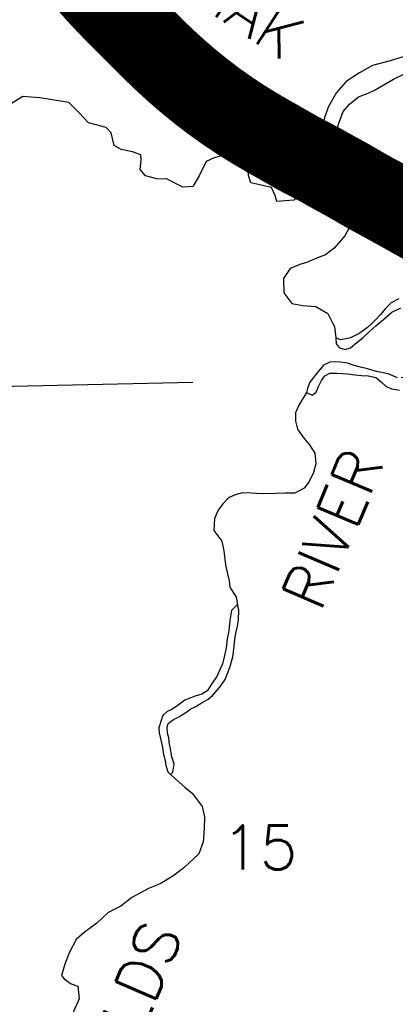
# Model space of a CAD drawing. Header units: feet. Extents: x 18803 to 104580, y -6601 to 116448.
# Tile 20 of 95: x 36783 to 39035, y 69508 to 75412. Entities that reach past the tile are written whole.
import ezdxf

# ---------------------------------------------------------------- set-up
doc = ezdxf.new("R2010")
doc.units = ezdxf.units.FT
doc.header["$LTSCALE"] = 100
doc.header["$MEASUREMENT"] = 0
doc.linetypes.add('DASHED', pattern=[0.75, 0.5, -0.25])
for name, color, linetype in [('ELPC BOLD TITLE SHEET', 3, 'Continuous'), ('ELPC-XIST', 6, 'Continuous'), ('ELRGOV-SECTION', 253, 'DASHED'), ('ELRP', 252, 'Continuous'), ('ET-SEC NUMBS', 253, 'Continuous'), ('ETTS-STREAM AND ROAD NAMES', 3, 'Continuous'), ('SL-VICINITY MAP', 2, 'Continuous')]:
    doc.layers.add(name, color=color, linetype=linetype)
doc.styles.add('L2640', font='simplex.shx', dxfattribs={"height": 264})

msp = doc.modelspace()

# ---------------------------------------------------------------- linework, layer by layer
at = {"layer": 'ELPC BOLD TITLE SHEET', "const_width": 500}
msp.add_lwpolyline([(39329.26079124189, 74126.8318809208), (39269.92956943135, 74159.89804506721), (39269.90402086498, 74159.91226737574), (39244.88367071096, 74173.82448580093), (39244.88127730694, 74173.82581681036), (39185.26741075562, 74206.98033063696), (39185.24124565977, 74206.9949339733), (39185.21460883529, 74207.00976581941), (39159.55189452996, 74221.34943349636), (39159.5131352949, 74221.37112828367), (39100.73973207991, 74254.32529465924), (39100.63500945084, 74254.3837415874), (39072.952278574, 74269.7624648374), (39072.9194098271, 74269.78064587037), (39072.88663469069, 74269.79882731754), (39019.44897840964, 74299.31465947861), (39019.44353151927, 74299.31767006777), (39019.43846461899, 74299.32046938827), (38985.93679252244, 74317.84179427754), (38945.37426013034, 74340.03289683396), (38945.22008258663, 74340.1166802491), (38902.97736598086, 74362.918068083), (38902.47448074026, 74363.19547444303), (38881.55221007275, 74374.98738343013), (38881.47468479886, 74375.03093744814), (38836.00278520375, 74400.49544993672), (38827.93985290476, 74404.97348659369), (38799.25148978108, 74421.91785460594), (38784.81088218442, 74430.1731302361), (38784.16250430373, 74430.53426014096), (38767.25265917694, 74440.52847265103), (38751.04226994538, 74449.87968685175), (38750.72780607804, 74450.05854577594), (38743.19358788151, 74454.28322874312), (38726.90608937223, 74463.18081493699), (38725.75859203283, 74463.77145508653), (38721.40331190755, 74465.87891384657), (38720.25475107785, 74466.47041946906), (38700.2353325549, 74477.41910962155), (38694.18376744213, 74480.86230920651), (38669.5960754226, 74494.43852375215), (38661.70750597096, 74498.85457398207), (38661.70623368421, 74498.85528617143), (38636.99319596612, 74512.69142496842), (38636.98592096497, 74512.69550234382), (38636.97865668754, 74512.6995708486), (38628.88678920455, 74517.23639630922), (38628.87250499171, 74517.24438825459), (38628.85819011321, 74517.25240851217), (38606.14655412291, 74529.95062255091), (38597.5734194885, 74534.88124885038), (38580.8105947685, 74544.27904347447), (38579.13760825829, 74545.13932415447), (38568.34606926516, 74550.20617594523), (38567.44591504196, 74550.6491683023), (38558.32780406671, 74555.34587494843), (38538.79333701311, 74566.5561234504), (38538.51894126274, 74566.71172272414), (38535.5542510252, 74568.37282463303), (38521.10870962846, 74575.89179548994), (38520.42522407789, 74576.23707591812), (38508.15961595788, 74582.2477660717), (38490.26438273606, 74591.15378555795), (38489.43057290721, 74591.60287809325), (38458.29921686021, 74608.22721529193), (38429.07397493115, 74624.62653046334), (38428.915965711, 74624.71577847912), (38410.35979118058, 74635.26556947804), (38354.2539634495, 74667.47542464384), (38354.13395204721, 74667.544705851), (38346.1204068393, 74672.19652993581), (38345.84114880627, 74672.35653904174), (38268.2791501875, 74716.2187184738), (38267.95159118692, 74716.40692899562), (38267.28074979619, 74716.7984892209), (38267.26435434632, 74716.80808247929), (38267.24792537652, 74716.81768014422), (38185.48740356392, 74764.6949722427), (38179.29848580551, 74768.48262250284), (38179.08969069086, 74768.61163468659), (38104.29659174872, 74815.26788458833), (38096.06213295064, 74820.55149220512), (38095.54022283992, 74820.89473486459), (38024.92411648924, 74868.48488094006), (38013.77025756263, 74876.24131582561), (38013.44755379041, 74876.46906045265), (37947.05744104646, 74924.01607750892), (37933.73708827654, 74933.93219076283), (37933.40136467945, 74934.1859366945), (37871.37531236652, 74981.78038718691), (37857.66418843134, 74992.59149292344), (37857.3589119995, 74992.83559506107), (37799.57434686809, 75039.69025744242), (37784.26944997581, 75052.56687042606), (37783.94707807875, 75052.84225114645), (37731.57167785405, 75098.26714330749), (37714.51954929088, 75113.35588805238), (37714.2439329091, 75113.60309247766), (37666.36704923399, 75157.12876901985), (37647.28343292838, 75175.06198294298), (37647.09051681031, 75175.2450630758), (37602.19082329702, 75218.27683865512), (37581.05643578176, 75238.92866614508), (37580.9157942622, 75239.06715822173), (37535.1530279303, 75284.47870883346), (37535.12102599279, 75284.51040752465), (37516.75601402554, 75302.66839299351), (37516.66772556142, 75302.75613014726), (37466.47523478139, 75352.88848539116), (37466.45803259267, 75352.90564990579), (37454.27584362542, 75365.04923085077), (37454.20468340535, 75365.12045586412), (37398.90608839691, 75420.69596468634), (37393.59041403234, 75426.08203779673), (37393.55940140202, 75426.11351563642), (37330.83668209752, 75489.88743295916), (37329.58386395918, 75491.181239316), (37329.3905628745, 75491.38301923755), (37266.51710947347, 75557.72302824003), (37266.22890611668, 75558.03189975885), (37264.72212138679, 75559.672136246), (37205.08549001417, 75626.20708598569), (37204.85596093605, 75626.46626962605), (37201.06945195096, 75630.79388523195), (37145.96573172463, 75696.46561598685)], dxfattribs=at)
at = {"layer": 'ELPC-XIST'}
msp.add_lwpolyline([(39072.88663469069, 74269.79882731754), (39019.44897840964, 74299.31465947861), (39019.44353151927, 74299.31767006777), (39019.43846461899, 74299.32046938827), (38985.93679252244, 74317.84179427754), (38945.37426013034, 74340.03289683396), (38945.22008258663, 74340.1166802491), (38902.97736598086, 74362.918068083), (38902.47448074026, 74363.19547444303), (38881.55221007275, 74374.98738343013), (38881.47468479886, 74375.03093744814), (38836.00278520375, 74400.49544993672), (38827.93985290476, 74404.97348659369), (38799.25148978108, 74421.91785460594), (38784.81088218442, 74430.1731302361), (38784.16250430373, 74430.53426014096), (38767.25265917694, 74440.52847265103), (38751.04226994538, 74449.87968685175), (38750.72780607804, 74450.05854577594), (38743.19358788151, 74454.28322874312), (38726.90608937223, 74463.18081493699), (38725.75859203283, 74463.77145508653), (38721.40331190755, 74465.87891384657), (38720.25475107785, 74466.47041946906), (38700.2353325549, 74477.41910962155), (38694.18376744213, 74480.86230920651), (38669.5960754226, 74494.43852375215), (38661.70750597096, 74498.85457398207), (38661.70623368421, 74498.85528617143), (38636.99319596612, 74512.69142496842), (38636.98592096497, 74512.69550234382), (38636.97865668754, 74512.6995708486), (38628.88678920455, 74517.23639630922), (38628.87250499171, 74517.24438825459), (38628.85819011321, 74517.25240851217), (38606.14655412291, 74529.95062255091), (38597.5734194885, 74534.88124885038), (38580.8105947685, 74544.27904347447), (38579.13760825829, 74545.13932415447), (38568.34606926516, 74550.20617594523), (38567.44591504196, 74550.6491683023), (38558.32780406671, 74555.34587494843), (38538.79333701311, 74566.5561234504), (38538.51894126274, 74566.71172272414), (38535.5542510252, 74568.37282463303), (38521.10870962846, 74575.89179548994), (38520.42522407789, 74576.23707591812), (38508.15961595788, 74582.2477660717), (38490.26438273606, 74591.15378555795), (38489.43057290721, 74591.60287809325), (38458.29921686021, 74608.22721529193), (38429.07397493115, 74624.62653046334), (38428.915965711, 74624.71577847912), (38410.35979118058, 74635.26556947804), (38354.2539634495, 74667.47542464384), (38354.13395204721, 74667.544705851), (38346.1204068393, 74672.19652993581), (38345.84114880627, 74672.35653904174), (38268.2791501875, 74716.2187184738), (38267.95159118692, 74716.40692899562), (38267.28074979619, 74716.7984892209), (38267.26435434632, 74716.80808247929), (38267.24792537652, 74716.81768014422), (38185.48740356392, 74764.6949722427), (38179.29848580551, 74768.48262250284), (38179.08969069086, 74768.61163468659), (38104.29659174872, 74815.26788458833), (38096.06213295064, 74820.55149220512), (38095.54022283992, 74820.89473486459), (38024.92411648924, 74868.48488094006), (38013.77025756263, 74876.24131582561), (38013.44755379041, 74876.46906045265), (37947.05744104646, 74924.01607750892), (37933.73708827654, 74933.93219076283), (37933.40136467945, 74934.1859366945), (37871.37531236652, 74981.78038718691), (37857.66418843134, 74992.59149292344), (37857.3589119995, 74992.83559506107), (37799.57434686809, 75039.69025744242), (37784.26944997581, 75052.56687042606), (37783.94707807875, 75052.84225114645), (37731.57167785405, 75098.26714330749), (37714.51954929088, 75113.35588805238), (37714.2439329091, 75113.60309247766), (37666.36704923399, 75157.12876901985), (37647.28343292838, 75175.06198294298), (37647.09051681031, 75175.2450630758), (37602.19082329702, 75218.27683865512), (37581.05643578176, 75238.92866614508), (37580.9157942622, 75239.06715822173), (37535.1530279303, 75284.47870883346), (37535.12102599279, 75284.51040752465), (37516.75601402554, 75302.66839299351), (37516.66772556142, 75302.75613014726), (37466.47523478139, 75352.88848539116), (37466.45803259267, 75352.90564990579), (37454.27584362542, 75365.04923085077), (37454.20468340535, 75365.12045586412), (37398.90608839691, 75420.69596468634)], dxfattribs=at)
at = {"layer": 'ELRGOV-SECTION', "ltscale": 50}
msp.add_lwpolyline([(19693.88136981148, 72844.71709951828), (24771.42597293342, 72954.7771423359), (30048.59232378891, 73067.56058638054), (35322.23367776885, 73183.57398975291), (40599.35235486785, 73299.63792730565), (45876.4561631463, 73418.98283510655), (51153.34825969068, 73541.60642357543)], dxfattribs=at)
at = {"layer": 'ELRP'}
for p, q in [((37504.98871628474, 75555.3392848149), (37760.92428553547, 75305.46107349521)), ((37355.14946879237, 75474.77595641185), (37654.3721194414, 75180.33097795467)), ((37390.21914226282, 75510.41467135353), (37689.44179291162, 75215.96969289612)), ((37435.1298409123, 75483.78694361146), (37691.06541016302, 75233.90873229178)), ((37320.07979532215, 75439.1372414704), (37619.30244597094, 75144.69226301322)), ((37365.27096553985, 75412.23460240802), (37621.20653479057, 75162.35639108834)), ((37873.42683035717, 75205.31493952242), (37974.77865607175, 75123.13928726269)), ((37810.44732985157, 75127.63880086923), (37911.79915556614, 75045.4631486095)), ((37747.46782934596, 75049.96266221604), (37848.81965506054, 74967.78700995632)), ((38307.10993448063, 74899.52713695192), (41926.4466250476, 72906.89985006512)), ((38258.88104553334, 74811.92591395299), (42125.91439310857, 72682.92913181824)), ((38271.71254405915, 74775.77893187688), (41999.71058888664, 72654.6313137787)), ((38210.65215658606, 74724.32469095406), (40419.39564478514, 73508.3000652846)), ((38222.25932159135, 74688.86300245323), (41950.25736641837, 72567.71538435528)), ((38246.98593282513, 74732.32096716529), (41974.98397765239, 72611.17334906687))]:
    msp.add_line(p, q, dxfattribs=at)
for centre, radius, start, end in [((38903.36838982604, 76475.59944060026), 1635.360000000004, 225.686111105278, 230.9649999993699), ((39663.7163981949, 77222.27893137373), 2814.788975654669, 225.4610905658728, 240.3610905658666), ((38903.36838982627, 76475.59944059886), 1735.359999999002, 225.6861111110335, 230.9649999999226), ((38903.36838982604, 76475.59944060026), 1835.35999999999, 225.686111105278, 230.9649999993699), ((39663.7163981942, 77222.2789313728), 2864.788975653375, 225.4610905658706, 240.3610905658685), ((39663.71639819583, 77222.27893137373), 2914.788975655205, 225.4610905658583, 240.3610905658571), ((39393.70680246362, 76873.18269111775), 2252.999999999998, 230.9649999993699, 241.1649999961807), ((39393.70680246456, 76873.18269111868), 2353.000000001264, 230.9649999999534, 241.1649999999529), ((39393.70680246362, 76873.18269111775), 2452.999999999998, 230.9649999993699, 241.1649999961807)]:
    msp.add_arc(centre, radius, start, end, dxfattribs=at)
at = {"layer": 'SL-VICINITY MAP'}
for points in [[(39114.83647332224, 75200.41085173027), (39005.35889458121, 75165.37387126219), (38897.71388950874, 75136.68714616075), (38819.94609657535, 75094.30734587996), (38740.52885498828, 75041.39456696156), (38682.54122914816, 74976.61131303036), (38631.87779309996, 74886.92251840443), (38609.68841942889, 74817.03603739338), (38595.77210702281, 74749.52119321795), (38588.12583347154, 74682.21647181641), (38588.5758626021, 74621.46740239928), (38578.92834381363, 74552.01062859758), (38578.94073134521, 74501.73003785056), (38593.57930624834, 74451.93137636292), (38617.6137781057, 74427.58082890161), (38643.91210261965, 74399.11552116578), (38680.56912481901, 74373.0852374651), (38724.01782567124, 74334.7103181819), (38759.54457520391, 74285.60454532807), (38789.93030181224, 74259.37172510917), (38801.15591093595, 74291.15727178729), (38787.30979808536, 74322.12217792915), (38744.1247098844, 74354.22119515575), (38721.91970025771, 74384.91411001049), (38689.78204622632, 74452.98965966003), (38656.60267329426, 74495.89569131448), (38644.4049321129, 74537.39626555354), (38644.56922380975, 74583.49411167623), (38657.62142160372, 74621.6355814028), (38668.05948711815, 74672.2648122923), (38678.32311692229, 74727.08180957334), (38696.5092211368, 74792.63951328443), (38722.88122084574, 74862.66141480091), (38760.84126854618, 74905.82195191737), (38815.52298617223, 74949.53267875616), (38873.17016241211, 74972.38256546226), (38914.18555073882, 74992.59154342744), (39024.60909309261, 75054.90310215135), (39090.18735656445, 75088.49651968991)], [(38586.32981694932, 74476.59326223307), (38472.84479266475, 74387.22458857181), (38427.1579759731, 74329.17070706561), (38324.95769308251, 74321.63209848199), (38315.01926602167, 74359.0100927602), (38292.10487631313, 74406.43809734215), (38222.36394992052, 74423.00556705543), (38169.60124060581, 74433.84523382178), (38155.21645079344, 74477.36650711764), (38150.75030143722, 74533.78507318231), (38108.58380905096, 74591.0661538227), (38032.65472380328, 74605.338642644), (37949.86656245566, 74583.76805985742), (37900.60076575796, 74561.20169052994), (37860.25458026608, 74476.0780961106), (37821.11753159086, 74411.94919718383), (37760.61518554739, 74407.87138382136), (37666.56016039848, 74455.06485008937), (37605.79130603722, 74457.26279745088), (37538.04499616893, 74475.99141180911), (37505.01896360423, 74514.71347165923), (37510.98180030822, 74571.47609460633), (37509.65127471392, 74602.86006741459), (37458.70426590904, 74620.04691751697), (37391.12898723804, 74634.59366112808), (37350.36144168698, 74658.40073037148), (37332.53448819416, 74733.25073489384), (37301.85685016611, 74765.77314851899), (37196.03847464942, 74793.73727307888), (37139.03384607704, 74854.7383059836), (37077.84622528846, 74915.60591339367), (36902.96424895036, 74943.40536944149), (36802.11687766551, 74952.67384180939), (36718.58397736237, 74899.63323750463)], [(38789.93030181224, 74259.37172510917), (38770.00620052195, 74185.41480798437), (38733.10848260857, 74117.18974215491), (38669.31817879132, 74041.80615047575), (38616.57874263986, 74002.38660597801), (38569.23264349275, 73984.08408918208), (38503.43756853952, 73956.80208042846), (38462.09743401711, 73944.9785834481), (38404.5730983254, 73920.06234201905), (38365.25329179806, 73860.15055008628), (38366.76316407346, 73774.36442294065), (38415.43443214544, 73711.06341143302), (38480.79663653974, 73698.55104202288), (38558.4273487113, 73692.72050045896), (38631.27910925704, 73651.14841777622), (38660.96741427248, 73591.41972618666), (38670.10865073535, 73572.88159487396), (38679.25957137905, 73504.11346153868)], [(39056.40549042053, 73738.33762421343), (39011.41102591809, 73713.83697996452), (38977.20969720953, 73681.31734632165), (38945.35964044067, 73642.59621129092), (38927.34646799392, 73623.16781865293), (38893.23536117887, 73588.56101515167), (38869.04477547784, 73566.83834457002), (38846.68149396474, 73551.45493705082), (38818.31487702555, 73529.59631616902), (38791.68814084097, 73516.16677817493), (38767.06292377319, 73504.89585314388), (38740.17480545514, 73497.73669900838), (38706.93412237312, 73492.46243584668), (38679.25957137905, 73504.11346153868), (38680.74585666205, 73468.58360947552), (38700.59064626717, 73444.11994072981), (38734.44208941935, 73434.76462334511), (38767.50723924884, 73444.21835771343), (38803.78932095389, 73476.79842331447), (38842.24837920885, 73507.35793808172), (38882.53552942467, 73544.2571559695), (38918.8214357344, 73576.84060102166), (38967.37881731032, 73616.1063528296), (39013.67534678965, 73659.48602187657), (39069.11209529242, 73684.32734033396)], [(39048.92579737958, 73265.10067424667), (38993.58616148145, 73288.39783213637), (38921.88764972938, 73302.79003079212), (38868.98288209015, 73317.79776116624), (38826.69345976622, 73328.96822504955), (38788.66754188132, 73338.18586402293), (38748.29094790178, 73353.60432798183), (38704.17410329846, 73358.4375836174), (38670.58614438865, 73361.52301000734), (38643.52546132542, 73358.54438792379), (38604.54754262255, 73340.52763036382), (38566.70839203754, 73295.34621356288), (38542.8754066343, 73265.27201335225), (38521.13133123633, 73235.26710622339), (38507.91568129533, 73201.35778099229), (38502.70248970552, 73176.08035938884), (38536.81280586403, 73160.4595240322), (38561.16968092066, 73177.9943948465), (38574.38610288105, 73211.9029463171), (38593.78004697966, 73248.10724812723), (38613.52466402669, 73275.95465901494), (38642.06017386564, 73293.62836391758), (38683.91257706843, 73292.90617883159), (38748.91049700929, 73288.75689701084), (38795.20129719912, 73281.9027327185), (38832.96434035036, 73278.95424614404), (38872.81556313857, 73276.07413360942), (38900.22440478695, 73270.6942684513), (38923.45663255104, 73265.17769301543), (38953.91192003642, 73236.88173897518), (38977.84048637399, 73214.6497500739), (39011.94820720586, 73199.02822109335), (39060.41156810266, 73190.15356431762)], [(38502.70248970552, 73176.08035938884), (38457.7436868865, 73101.38423213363), (38436.70405586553, 73054.6715806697), (38436.72001915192, 73004.46660909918), (38449.17556808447, 72956.76305803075), (38480.33336090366, 72911.7655399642), (38520.01606069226, 72862.86595815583), (38553.43365080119, 72813.76375378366), (38558.23470532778, 72749.08827645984), (38545.80945116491, 72696.40042102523), (38516.85955205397, 72638.9924993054), (38489.12294686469, 72602.53734220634), (38433.89975200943, 72573.54792289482), (38375.3629348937, 72573.72363192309), (38319.00143450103, 72571.87957387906), (38235.50327687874, 72569.14764786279), (38170.52873809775, 72573.29458006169), (38118.16670199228, 72575.76324647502), (38074.77053857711, 72563.88873003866), (38035.81395468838, 72545.88694244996), (38003.8250190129, 72511.38682740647), (37974.18891619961, 72470.6926870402), (37951.16845495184, 72421.85411170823), (37947.99181788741, 72348.58114825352), (37994.55383283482, 72285.30180974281), (38007.45569718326, 72227.19616815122), (38017.23956327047, 72143.91118062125), (38027.52463876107, 72098.26778787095), (38040.07220390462, 72048.52079668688), (38043.83167291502, 72008.93762866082), (38081.8597335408, 71949.58011064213), (38090.05560546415, 71903.87732461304)], [(37688.10499324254, 70886.18875679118), (37774.97265952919, 70807.62102459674), (37818.18347708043, 70773.55009828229), (37877.9305583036, 70694.10551131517), (37891.00172465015, 70631.92453181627), (37889.82734337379, 70560.93533210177), (37882.6617301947, 70483.49588078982), (37856.55405915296, 70409.61675112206), (37766.16432607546, 70325.29939281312), (37701.38568027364, 70277.288690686), (37626.0972066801, 70231.02320269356), (37556.27093353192, 70203.71168990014), (37456.32501737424, 70148.30122166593), (37389.65267436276, 70096.06568762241), (37314.02417466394, 70058.14007217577), (37245.7180713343, 69995.42820259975), (37168.81152260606, 69938.69578583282), (37122.55512685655, 69897.5640728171), (37080.07507366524, 69816.93851103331), (37053.73967071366, 69749.35632085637), (37033.65900029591, 69681.98281068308), (37049.13881315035, 69661.63938163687), (37092.15841629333, 69631.77106349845), (37132.47042582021, 69616.40835431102), (37139.83815209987, 69541.60103779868), (37097.98731070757, 69446.43406996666)]]:
    msp.add_lwpolyline(points, dxfattribs=at)
msp.add_lwpolyline([(38081.97261182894, 71897.34444981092), (38053.90259823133, 71869.26326747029), (38043.84705616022, 71810.43132899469), (38038.14130382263, 71747.56665610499), (38027.64668802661, 71699.17301532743), (38021.50158947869, 71646.74591678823), (38010.91986962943, 71600.44322159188), (37998.42839612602, 71549.902665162), (37988.87727351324, 71528.70279036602), (37966.13159379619, 71473.65344651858), (37944.32801186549, 71445.78899711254), (37907.06940903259, 71388.18146280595), (37874.48418159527, 71368.32064343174), (37835.28837086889, 71356.59768170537), (37794.18346463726, 71340.63575162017), (37773.67541799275, 71331.61216531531), (37741.26920344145, 71307.58173870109), (37712.85921835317, 71287.85895565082), (37690.44282101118, 71274.59704412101), (37667.93834814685, 71263.42061756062), (37641.79261443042, 71239.59640466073), (37630.51460781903, 71209.99433967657), (37617.77007077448, 71165.72922897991), (37619.00817227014, 71136.53831835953), (37626.76908714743, 71101.29781934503), (37639.49705076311, 71047.43104516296), (37645.43670358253, 71005.87123395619), (37655.28236434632, 70970.70347439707), (37658.69386737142, 70939.50177761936), (37670.71298892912, 70902.31993313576), (37688.10499324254, 70886.18875679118), (37702.08606971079, 70901.25737717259), (37708.48539716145, 70947.39095470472), (37696.11330735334, 70992.9134055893), (37687.82388106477, 71040.65904912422), (37679.88753390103, 71080.06726563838), (37676.65286643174, 71107.1034163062), (37669.24633024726, 71134.00398812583), (37667.74381126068, 71169.45014081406), (37673.02941958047, 71192.59104273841), (37705.43287314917, 71216.6186141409), (37738.19039806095, 71232.30579876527), (37778.85118859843, 71258.69233472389), (37809.25927878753, 71280.5680561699), (37835.93697446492, 71291.8810464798), (37870.51844527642, 71313.89387746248), (37913.35707974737, 71338.26538428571), (37939.59567732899, 71360.00657702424), (37983.46564498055, 71409.47453973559), (38014.90830002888, 71456.4501784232), (38043.21006730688, 71528.38998907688), (38061.43379098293, 71591.65001039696), (38067.84374174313, 71637.8159176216), (38073.72609072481, 71696.50122440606), (38078.40202378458, 71734.25856103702), (38089.16198902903, 71776.39476197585), (38096.013014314, 71812.13690061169), (38097.63534035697, 71872.7826587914), (38090.05560546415, 71903.87732461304)], close=True, dxfattribs=at)

# ---------------------------------------------------------------- texts
at = {"layer": 'ET-SEC NUMBS', "style": 'L2640'}
msp.add_text('15', height=264, dxfattribs=at).set_placement((37995.68836432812, 70317.29412338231))
at = {"layer": 'ETTS-STREAM AND ROAD NAMES', "style": 'L2640'}
for s, rotation, p in [('CHINIAK    HIGHWAY', 326.5581154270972, (37233.97364349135, 75908.28844617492)), ('RIVER', 66.99949067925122, (38587.51640870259, 71853.90880063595)), ('OLDS', 66.99949067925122, (37411.60061792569, 69093.58053664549))]:
    msp.add_text(s, height=264, rotation=rotation, dxfattribs=at).set_placement(p)

doc.saveas('drawing.dxf')
